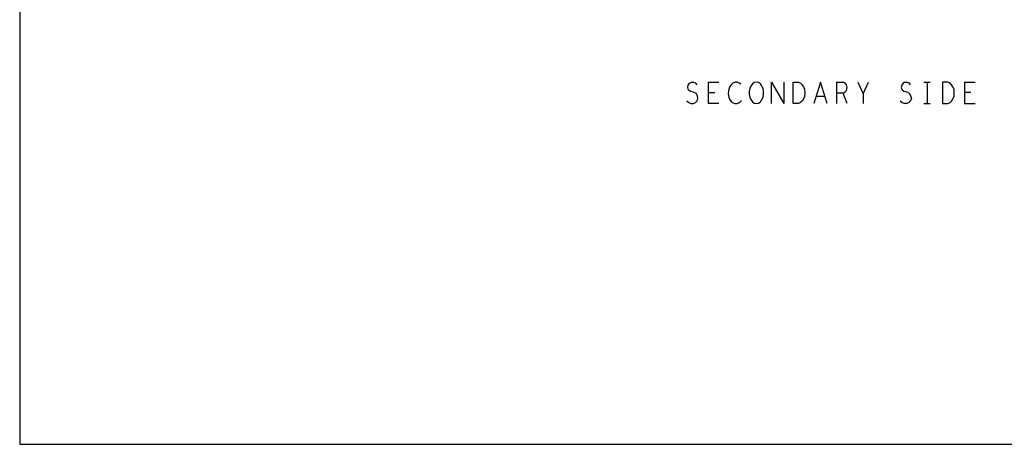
# Model space of a CAD drawing. Extents: x 17.4 to 50.4, y 21.5 to 42.5.
# Tile 1 of 12: x 17.4 to 35.9, y 21.5 to 29.4. Entities that reach past the tile are written whole.
import ezdxf

# ---------------------------------------------------------------- set-up
doc = ezdxf.new("R2010")
doc.units = 0
doc.layers.add('RVP8-TX_d_bas', color=2, linetype='CONTINUOUS')

msp = doc.modelspace()

# ---------------------------------------------------------------- linework, layer by layer
at = {"layer": 'RVP8-TX_d_bas'}
for points in [[(17.43, 21.495), (50.43, 21.495), (50.43, 42.495), (17.43, 42.495), (17.43, 21.495)], [(31.13, 28.202), (31.11, 28.155), (31.1, 28.102), (31.1, 28.048), (31.11, 27.995), (31.13, 27.948), (31.16, 27.908), (31.195, 27.882), (31.235, 27.875), (31.275, 27.882), (31.31, 27.908), (31.34, 27.948), (31.36, 27.995), (31.37, 28.048), (31.37, 28.102), (31.36, 28.155), (31.34, 28.202), (31.31, 28.242), (31.275, 28.268), (31.235, 28.275), (31.195, 28.268), (31.16, 28.242), (31.13, 28.202)], [(31.925, 27.875), (31.925, 28.275), (32.025, 28.275), (32.065, 28.255), (32.095, 28.228), (32.12, 28.188), (32.14, 28.142), (32.145, 28.075), (32.14, 28.008), (32.12, 27.962), (32.095, 27.922), (32.065, 27.895), (32.025, 27.875), (31.925, 27.875)], [(34.92, 27.962), (34.94, 28.008), (34.945, 28.075), (34.94, 28.142), (34.92, 28.188), (34.895, 28.228), (34.865, 28.255), (34.825, 28.275), (34.725, 28.275), (34.725, 27.875), (34.825, 27.875), (34.865, 27.895), (34.895, 27.922), (34.92, 27.962)]]:
    msp.add_lwpolyline(points, close=True, dxfattribs=at)
for points in [[(29.965, 28.128), (29.95, 28.175), (29.96, 28.222), (29.985, 28.255), (30.02, 28.275), (30.055, 28.275), (30.09, 28.262), (30.12, 28.228)], [(30.335, 28.275), (30.535, 28.275)], [(30.335, 28.275), (30.335, 27.875)], [(30.88, 28.275), (30.84, 28.275), (30.795, 28.255), (30.76, 28.222), (30.735, 28.182), (30.715, 28.115), (30.71, 28.055), (30.72, 27.995), (30.735, 27.955), (30.765, 27.915), (30.8, 27.888), (30.835, 27.875), (30.87, 27.875), (30.905, 27.888), (30.935, 27.908), (30.96, 27.935)], [(30.88, 28.275), (30.915, 28.262), (30.945, 28.242)], [(31.52, 28.275), (31.75, 27.875)], [(31.52, 27.875), (31.52, 28.275)], [(31.75, 28.275), (31.75, 27.875)], [(32.435, 28.275), (32.31, 27.875)], [(32.56, 27.875), (32.435, 28.275)], [(32.735, 28.275), (32.86, 28.275)], [(32.735, 28.275), (32.735, 27.875)], [(32.935, 27.875), (32.86, 28.068), (32.895, 28.088), (32.925, 28.122), (32.935, 28.175), (32.925, 28.228), (32.9, 28.255), (32.86, 28.275)], [(33.135, 28.275), (33.235, 28.055), (33.335, 28.275)], [(34.02, 28.275), (33.985, 28.255), (33.96, 28.222), (33.95, 28.175), (33.965, 28.128)], [(34.02, 28.275), (34.055, 28.275), (34.09, 28.262), (34.12, 28.228)], [(34.375, 28.275), (34.495, 28.275)], [(34.435, 28.275), (34.435, 27.875)], [(35.135, 28.275), (35.335, 28.275)], [(35.135, 28.275), (35.135, 27.875)], [(30.125, 27.928), (30.14, 27.975), (30.13, 28.022), (30.105, 28.062), (30.06, 28.088), (30, 28.102), (29.965, 28.128)], [(30.335, 28.082), (30.455, 28.082)], [(32.86, 28.068), (32.735, 28.068)], [(33.235, 28.055), (33.235, 27.875)], [(34.14, 27.975), (34.13, 28.022), (34.105, 28.062), (34.06, 28.088), (34, 28.102), (33.965, 28.128)], [(35.255, 28.082), (35.135, 28.082)], [(29.93, 27.928), (29.97, 27.895), (30.015, 27.875), (30.055, 27.875), (30.095, 27.895), (30.125, 27.928)], [(30.535, 27.875), (30.335, 27.875)], [(32.355, 28.015), (32.515, 28.015)], [(33.93, 27.928), (33.97, 27.895), (34.015, 27.875)], [(34.14, 27.975), (34.125, 27.928), (34.095, 27.895), (34.055, 27.875), (34.015, 27.875)], [(34.375, 27.875), (34.495, 27.875)], [(35.135, 27.875), (35.335, 27.875)]]:
    msp.add_lwpolyline(points, dxfattribs=at)

doc.saveas('drawing.dxf')
